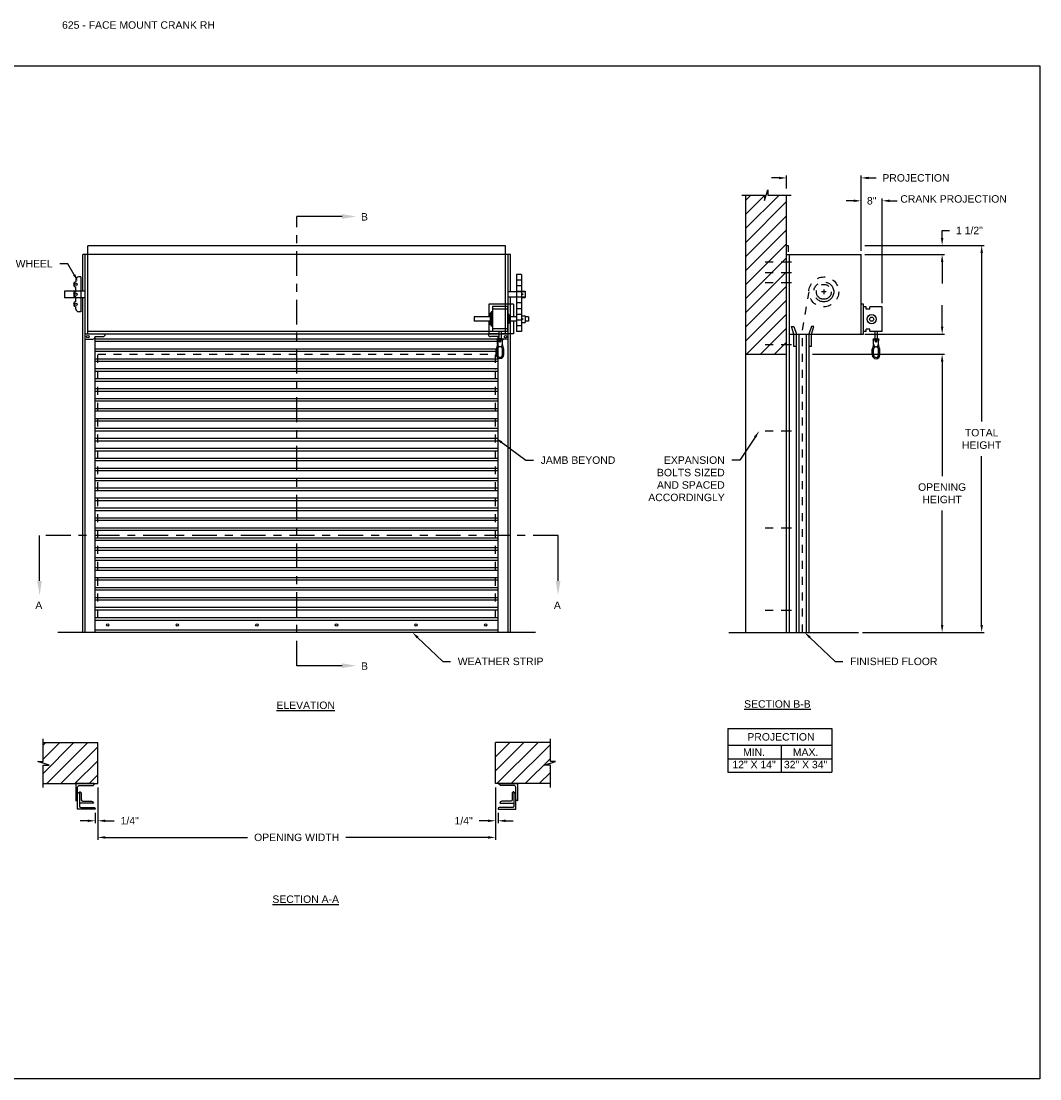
# Model space of a CAD drawing. Header units: inches. Extents: x 169.6 to 213.7, y 195.1 to 266.5.
# Tile 55 of 55: x 200.9 to 213.7, y 234.4 to 247.7. Entities that reach past the tile are written whole.
import ezdxf
from ezdxf import colors
from ezdxf.entities.mleader import LeaderData, LeaderLine
from ezdxf.math import Vec2, Vec3

# ---------------------------------------------------------------- set-up
doc = ezdxf.new("R2010")
doc.units = ezdxf.units.IN
doc.header["$LTSCALE"] = 0.25
doc.header["$MEASUREMENT"] = 0
for name, pattern in [('CENTER', [2, 1.25, -0.25, 0.25, -0.25]), ('CENTER2', [1.125, 0.75, -0.125, 0.125, -0.125]), ('HIDDEN', [0.375, 0.25, -0.125])]:
    doc.linetypes.add(name, pattern=pattern)
for name, color, linetype in [('ANNOTATIONS', 1, 'Continuous'), ('CRANK RH', 7, 'Continuous'), ('SECTION CUTS', 6, 'CENTER')]:
    doc.layers.add(name, color=color, linetype=linetype)
doc.styles.add('ARIAL', font='arial.ttf', dxfattribs={"height": 0.09375})
doc.styles.get("Standard").update_dxf_attribs({"font": 'romans.shx'})
doc.dimstyles.new('ARIAL', dxfattribs={"dimtxt": 0.09375, "dimasz": 0.09375, "dimexe": 0.03125, "dimexo": 0.046875, "dimgap": 0.09, "dimtad": 0, "dimtih": 1, "dimtoh": 1, "dimdec": 4, "dimzin": 0, "dimdsep": 46, "dimlunit": 4, "dimtxsty": 'ARIAL', "dimcen": 0.09, "dimadec": 0, "dimazin": 0, "dimtfac": 1, "dimtdec": 4, "dimtix": 1, "dimtofl": 0, "dimtmove": 0, "dimatfit": 3, "dimfxl": 0.18, "dimfrac": 2, "dimtolj": 1, "dimtzin": 0, "dimarcsym": 0})
doc.dimstyles.new('STANDARD$0', dxfattribs={"dimtxt": 0.09375, "dimasz": 0.09375, "dimexe": 0.03125, "dimexo": 0.046875, "dimgap": 0.09, "dimtad": 0, "dimtih": 1, "dimtoh": 1, "dimdec": 4, "dimzin": 0, "dimdsep": 46, "dimtxsty": 'ARIAL', "dimcen": 0.09, "dimadec": 0, "dimazin": 0, "dimtfac": 1, "dimtdec": 4, "dimtofl": 0, "dimtmove": 0, "dimatfit": 1, "dimfxl": 1, "dimtolj": 1, "dimtzin": 0, "dimarcsym": 0})
pattern_1 = [(45, (16.94411, -31.17125), (-0.08838835, 0.08838835), [])]

# ---------------------------------------------------------------- blocks, each defined once
blk = doc.blocks.new('*D50')
at = {"layer": 'ANNOTATIONS', "color": 0, "lineweight": -2, "transparency": 16777216}
for p, q in [((212.494, 243.902), (212.494, 243.996)), ((211.523, 243.809), (212.526, 243.809)), ((210.867, 243.555), (212.526, 243.555)), ((212.494, 243.462), (212.494, 243.368))]:
    blk.add_line(p, q, dxfattribs=at)
at = {"layer": 'ANNOTATIONS', "color": 0, "transparency": 16777216}
for points in [[(212.479, 243.902), (212.51, 243.902), (212.494, 243.809)], [(212.479, 243.462), (212.51, 243.462), (212.494, 243.555)]]:
    blk.add_solid(points, dxfattribs=at)
at = {"layer": 'defpoints', "color": 0, "transparency": 16777216}
for p in [(211.476, 243.809), (210.82, 243.555), (212.494, 243.555)]:
    blk.add_point(p, dxfattribs=at)
at = {"layer": 'ANNOTATIONS', "color": 0, "transparency": 16777216, "insert": (212.494, 243.682), "char_height": 0.0938, "attachment_point": 5, "style": 'ARIAL'}
blk.add_mtext('\\A1;  ', dxfattribs=at)
blk = doc.blocks.new('*D51')
at = {"layer": 'ANNOTATIONS', "color": 0, "lineweight": -2, "transparency": 16777216}
for p, q in [((212.494, 245.018), (212.494, 245.111)), ((212.494, 245.111), (212.588, 245.111)), ((211.523, 244.924), (212.526, 244.924)), ((211.523, 244.809), (212.526, 244.809)), ((212.494, 244.715), (212.494, 244.621))]:
    blk.add_line(p, q, dxfattribs=at)
at = {"layer": 'ANNOTATIONS', "color": 0, "transparency": 16777216}
for points in [[(212.479, 245.018), (212.51, 245.018), (212.494, 244.924)], [(212.479, 244.715), (212.51, 244.715), (212.494, 244.809)]]:
    blk.add_solid(points, dxfattribs=at)
at = {"layer": 'defpoints', "color": 0, "transparency": 16777216}
for p in [(211.476, 244.924), (212.494, 244.924), (211.476, 244.809)]:
    blk.add_point(p, dxfattribs=at)
at = {"layer": 'ANNOTATIONS', "color": 0, "transparency": 16777216, "insert": (212.837, 245.111), "char_height": 0.0938, "attachment_point": 5, "style": 'ARIAL'}
blk.add_mtext('\\A1;1 1/2"', dxfattribs=at)
blk = doc.blocks.new('*D52')
at = {"layer": 'ANNOTATIONS', "color": 0, "lineweight": -2, "transparency": 16777216}
for p, q in [((206.883, 238.111), (206.883, 237.659)), ((206.914, 237.789), (206.914, 237.659)), ((206.789, 237.691), (206.676, 237.691)), ((207.008, 237.691), (207.102, 237.691))]:
    blk.add_line(p, q, dxfattribs=at)
at = {"layer": 'ANNOTATIONS', "color": 0, "transparency": 16777216}
for points in [[(206.789, 237.706), (206.789, 237.675), (206.883, 237.691)], [(207.008, 237.706), (207.008, 237.675), (206.914, 237.691)]]:
    blk.add_solid(points, dxfattribs=at)
at = {"layer": 'defpoints', "color": 0, "transparency": 16777216}
for p in [(206.883, 238.158), (206.914, 237.835), (206.914, 237.691)]:
    blk.add_point(p, dxfattribs=at)
at = {"layer": 'ANNOTATIONS', "color": 0, "transparency": 16777216, "insert": (206.481, 237.691), "char_height": 0.0938, "attachment_point": 5, "style": 'ARIAL'}
blk.add_mtext('\\A1;1/4"', dxfattribs=at)
blk = doc.blocks.new('*D53')
at = {"layer": 'ANNOTATIONS', "color": 0, "lineweight": -2, "transparency": 16777216}
for p, q in [((201.883, 238.111), (201.883, 237.659)), ((201.852, 237.789), (201.852, 237.659)), ((201.758, 237.691), (201.664, 237.691)), ((201.977, 237.691), (202.091, 237.691))]:
    blk.add_line(p, q, dxfattribs=at)
at = {"layer": 'ANNOTATIONS', "color": 0, "transparency": 16777216}
for points in [[(201.758, 237.706), (201.758, 237.675), (201.852, 237.691)], [(201.977, 237.706), (201.977, 237.675), (201.883, 237.691)]]:
    blk.add_solid(points, dxfattribs=at)
at = {"layer": 'defpoints', "color": 0, "transparency": 16777216}
for p in [(201.883, 238.158), (201.852, 237.835), (201.852, 237.691)]:
    blk.add_point(p, dxfattribs=at)
at = {"layer": 'ANNOTATIONS', "color": 0, "transparency": 16777216, "insert": (202.285, 237.691), "char_height": 0.0938, "attachment_point": 5, "style": 'ARIAL'}
blk.add_mtext('\\A1;1/4"', dxfattribs=at)
blk = doc.blocks.new('*D54')
at = {"layer": 'ANNOTATIONS', "color": 0, "lineweight": -2, "transparency": 16777216}
for p, q in [((201.883, 238.111), (201.883, 237.45)), ((206.883, 238.111), (206.883, 237.45)), ((201.977, 237.482), (203.767, 237.482)), ((206.789, 237.482), (205, 237.482))]:
    blk.add_line(p, q, dxfattribs=at)
at = {"layer": 'ANNOTATIONS', "color": 0, "transparency": 16777216}
for points in [[(201.977, 237.497), (201.977, 237.466), (201.883, 237.482)], [(206.789, 237.497), (206.789, 237.466), (206.883, 237.482)]]:
    blk.add_solid(points, dxfattribs=at)
at = {"layer": 'defpoints', "color": 0, "transparency": 16777216}
for p in [(201.883, 238.158), (206.883, 238.158), (206.883, 237.482)]:
    blk.add_point(p, dxfattribs=at)
at = {"layer": 'ANNOTATIONS', "color": 0, "transparency": 16777216, "insert": (204.383, 237.482), "char_height": 0.09375, "attachment_point": 5, "style": 'ARIAL'}
blk.add_mtext('\\A1;OPENING WIDTH', dxfattribs=at)
blk = doc.blocks.new('*D55')
at = {"layer": 'ANNOTATIONS', "color": 0, "lineweight": -2, "transparency": 16777216}
for p, q in [((211.826, 243.555), (212.526, 243.555)), ((212.494, 243.462), (212.494, 242.024)), ((212.494, 240.152), (212.494, 241.59)), ((211.492, 240.059), (212.526, 240.059))]:
    blk.add_line(p, q, dxfattribs=at)
at = {"layer": 'ANNOTATIONS', "color": 0, "transparency": 16777216}
for points in [[(212.479, 243.462), (212.51, 243.462), (212.494, 243.555)], [(212.479, 240.152), (212.51, 240.152), (212.494, 240.059)]]:
    blk.add_solid(points, dxfattribs=at)
at = {"layer": 'defpoints', "color": 0, "transparency": 16777216}
for p in [(211.779, 243.555), (211.445, 240.059), (212.494, 240.059)]:
    blk.add_point(p, dxfattribs=at)
at = {"layer": 'ANNOTATIONS', "color": 0, "transparency": 16777216, "insert": (212.494, 241.807), "char_height": 0.09375, "attachment_point": 5, "style": 'ARIAL'}
blk.add_mtext('\\A1;OPENING\\PHEIGHT', dxfattribs=at)
blk = doc.blocks.new('*D56')
at = {"layer": 'ANNOTATIONS', "color": 0, "lineweight": -2, "transparency": 16777216}
for p, q in [((211.688, 244.924), (213.023, 244.924)), ((212.991, 244.83), (212.991, 242.709)), ((212.991, 240.152), (212.991, 242.274)), ((211.492, 240.059), (213.023, 240.059))]:
    blk.add_line(p, q, dxfattribs=at)
at = {"layer": 'ANNOTATIONS', "color": 0, "transparency": 16777216}
for points in [[(212.976, 244.83), (213.007, 244.83), (212.991, 244.924)], [(212.976, 240.152), (213.007, 240.152), (212.991, 240.059)]]:
    blk.add_solid(points, dxfattribs=at)
at = {"layer": 'defpoints', "color": 0, "transparency": 16777216}
for p in [(211.641, 244.924), (211.445, 240.059), (212.991, 240.059)]:
    blk.add_point(p, dxfattribs=at)
at = {"layer": 'ANNOTATIONS', "color": 0, "transparency": 16777216, "insert": (212.991, 242.491), "char_height": 0.0938, "attachment_point": 5, "style": 'ARIAL'}
blk.add_mtext('\\A1;TOTAL\\PHEIGHT', dxfattribs=at)
blk = doc.blocks.new('*D57')
at = {"layer": 'ANNOTATIONS', "color": 0, "lineweight": -2, "transparency": 16777216}
for p, q in [((210.445, 245.772), (210.351, 245.772)), ((210.539, 245.64), (210.539, 245.803)), ((211.476, 244.856), (211.476, 245.803)), ((211.57, 245.772), (211.664, 245.772))]:
    blk.add_line(p, q, dxfattribs=at)
at = {"layer": 'ANNOTATIONS', "color": 0, "transparency": 16777216}
for points in [[(210.445, 245.787), (210.445, 245.756), (210.539, 245.772)], [(211.57, 245.787), (211.57, 245.756), (211.476, 245.772)]]:
    blk.add_solid(points, dxfattribs=at)
at = {"layer": 'defpoints', "color": 0, "transparency": 16777216}
for p in [(211.476, 245.772), (210.539, 245.593), (211.476, 244.809)]:
    blk.add_point(p, dxfattribs=at)
at = {"layer": 'ANNOTATIONS', "color": 0, "transparency": 16777216, "insert": (212.165, 245.772), "char_height": 0.09375, "attachment_point": 5, "style": 'ARIAL'}
blk.add_mtext('\\A1;PROJECTION', dxfattribs=at)
blk = doc.blocks.new('*D58')
at = {"layer": 'ANNOTATIONS', "color": 0, "linetype": 'Continuous', "lineweight": -2, "transparency": 16777216}
for p, q in [((211.382, 245.484), (211.289, 245.484)), ((211.476, 244.856), (211.476, 245.515)), ((211.742, 244.199), (211.742, 245.515)), ((211.835, 245.484), (211.929, 245.484))]:
    blk.add_line(p, q, dxfattribs=at)
at = {"layer": 'ANNOTATIONS', "color": 0, "linetype": 'Continuous', "transparency": 16777216}
for points in [[(211.382, 245.5), (211.382, 245.469), (211.476, 245.484)], [(211.835, 245.5), (211.835, 245.469), (211.742, 245.484)]]:
    blk.add_solid(points, dxfattribs=at)
at = {"layer": 'defpoints', "color": 0, "linetype": 'Continuous', "transparency": 16777216}
for p in [(211.742, 245.484), (211.476, 244.809), (211.742, 244.152)]:
    blk.add_point(p, dxfattribs=at)
at = {"layer": 'ANNOTATIONS', "color": 0, "linetype": 'Continuous', "transparency": 16777216, "insert": (211.609, 245.484), "char_height": 0.0938, "attachment_point": 5, "style": 'ARIAL'}
blk.add_mtext('\\A1;8"', dxfattribs=at)

msp = doc.modelspace()

# ---------------------------------------------------------------- hatches: boundary and pattern name
at = {"layer": 'CRANK RH', "linetype": 'Continuous'}
h = msp.add_hatch(dxfattribs=at)
h.set_pattern_fill('ANSI31', color=256, style=0)
h.set_pattern_definition([(45, (16.94411, -31.55963), (-0.088388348, 0.088388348), [])])
h.paths.add_polyline_path([(210.53872, 244.82249), (210.53872, 245.55708), (210.30222, 245.55708), (210.30222, 245.62174), (210.26381, 245.48838), (210.26381, 245.55708), (210.02309, 245.55708), (210.02309, 245.00678)])
h.paths.add_polyline_path([(210.02309, 245.00678), (210.02309, 243.55536), (210.53872, 243.55536), (210.53872, 244.80873), (210.53872, 244.82249)])
at = {"layer": 'CRANK RH'}
h = msp.add_hatch(dxfattribs=at)
h.set_pattern_fill('ANSI31', color=256, style=0)
h.set_pattern_definition(pattern_1)
h.paths.add_polyline_path([(201.88325, 238.6735), (201.19575, 238.6735), (201.19575, 238.4363), (201.13165, 238.4363), (201.27372, 238.3894), (201.19575, 238.3894), (201.19575, 238.15788), (201.88325, 238.15788), (201.88325, 238.32038)])
h = msp.add_hatch(dxfattribs=at)
h.set_pattern_fill('ANSI31', color=256, style=0)
h.set_pattern_definition(pattern_1)
h.paths.add_polyline_path([(207.63485, 238.4363), (207.57075, 238.4363), (207.57075, 238.6735), (206.88325, 238.6735), (206.88325, 238.15788), (206.90142, 238.15788), (207.57075, 238.15788), (207.57075, 238.3894), (207.49278, 238.3894)])

# ---------------------------------------------------------------- linework, layer by layer
at = {"linetype": 'Continuous'}
msp.add_line((209.81374, 240.05873), (211.44497, 240.05873), dxfattribs=at)
at = {"layer": 'ANNOTATIONS'}
for p, q in [((211.52309, 244.80873), (212.52551, 244.80873)), ((212.49426, 244.71498), (212.49426, 244.44659)), ((212.49426, 243.90248), (212.49426, 244.17086)), ((211.52309, 243.80873), (212.52551, 243.80873)), ((210.86684, 243.55536), (212.52551, 243.55536)), ((209.80011, 238.85224), (209.80011, 238.30087)), ((209.80011, 238.85224), (211.10788, 238.85224)), ((211.10788, 238.85224), (211.10788, 238.30087)), ((209.80011, 238.64077), (211.10788, 238.64077)), ((210.47296, 238.64077), (210.47296, 238.30087)), ((209.80011, 238.47082), (211.10788, 238.47082)), ((209.80011, 238.30087), (211.10788, 238.30087))]:
    msp.add_line(p, q, dxfattribs=at)
for points in [[(212.47864, 244.71498), (212.50989, 244.71498), (212.49426, 244.80873)], [(212.47864, 243.90248), (212.50989, 243.90248), (212.49426, 243.80873)], [(212.47864, 243.46161), (212.50989, 243.46161), (212.49426, 243.55536)]]:
    msp.add_solid(points, dxfattribs=at)
at = {"layer": 'CRANK RH', "linetype": 'Continuous'}
for p, q in [((210.26381, 245.48838), (210.30222, 245.62174)), ((210.30222, 245.62174), (210.30222, 245.55708)), ((209.97671, 245.55708), (210.26381, 245.55708)), ((210.02309, 245.55708), (210.02309, 240.05873)), ((210.26381, 245.55708), (210.26381, 245.48838)), ((210.30222, 245.55708), (210.59742, 245.55708)), ((210.53872, 240.05873), (210.53872, 245.55708)), ((210.53872, 244.92377), (210.56012, 244.92377)), ((210.56012, 244.92377), (210.56012, 244.84151)), ((201.75825, 244.80873), (201.73481, 244.80873)), ((210.53872, 244.80873), (211.47622, 244.80873)), ((210.56997, 244.80873), (210.56997, 240.05873)), ((211.47622, 243.80873), (211.47622, 244.80873)), ((201.67231, 244.52748), (201.64106, 244.52748)), ((201.67231, 244.52748), (201.67231, 244.08998)), ((201.60981, 244.49623), (201.60981, 244.46498)), ((201.60981, 244.33998), (201.60981, 244.40248)), ((201.57856, 244.33998), (201.60981, 244.33998)), ((201.60981, 244.27748), (201.57856, 244.27748)), ((201.60981, 244.21498), (201.60981, 244.27748)), ((207.25825, 244.33998), (207.0395, 244.33998)), ((207.0395, 244.27748), (207.25825, 244.27748)), ((207.25825, 244.27748), (207.25825, 244.33998)), ((201.60981, 244.12123), (201.60981, 244.15248)), ((206.79731, 244.18583), (206.79731, 244.02428)), ((206.84419, 244.15458), (206.84419, 243.84208)), ((207.03169, 244.15458), (207.03169, 243.84208)), ((207.10981, 244.18583), (207.10981, 244.02428)), ((211.50747, 243.80873), (211.50747, 244.18373)), ((211.53872, 244.12123), (211.53872, 244.15248)), ((211.58559, 244.12123), (211.58559, 244.15248)), ((211.74157, 243.83998), (211.74157, 244.15248)), ((201.67231, 244.08998), (201.64106, 244.08998)), ((206.81294, 244.07116), (206.81294, 243.92551)), ((206.82856, 244.08678), (206.82856, 243.90988)), ((207.04731, 244.05553), (207.04731, 243.94113)), ((206.79731, 243.97238), (206.79731, 243.81083)), ((207.10981, 243.97238), (207.10981, 243.81083)), ((210.63247, 243.80873), (210.60122, 243.90248)), ((210.60122, 243.90248), (210.63247, 243.90248)), ((210.63247, 243.90248), (210.66372, 243.80873)), ((210.85122, 243.90248), (210.81997, 243.80873)), ((210.85122, 243.80873), (210.88247, 243.90248)), ((210.88247, 243.90248), (210.85122, 243.90248)), ((211.53872, 243.83998), (211.53872, 243.87123)), ((211.58559, 243.83998), (211.58559, 243.87123)), ((207.00825, 243.83998), (201.75825, 243.83998)), ((206.96919, 243.73271), (206.90669, 243.73271)), ((206.90669, 243.68235), (206.90669, 243.73271)), ((206.92231, 243.84208), (206.92231, 243.74833)), ((206.95356, 243.84208), (206.95356, 243.74833)), ((206.96919, 243.68235), (206.96919, 243.73271)), ((210.56997, 243.80873), (211.47622, 243.80873)), ((210.63247, 243.65248), (210.63247, 243.80873)), ((210.66372, 240.05873), (210.66372, 243.80873)), ((210.69497, 243.80873), (210.69497, 240.05873)), ((210.78872, 240.05873), (210.78872, 243.80873)), ((210.81997, 243.80873), (210.81997, 240.05873)), ((210.85122, 243.65248), (210.85122, 243.80873)), ((211.69483, 243.7306), (211.63233, 243.7306)), ((211.63234, 243.68024), (211.63233, 243.7306)), ((211.64796, 243.83998), (211.64796, 243.74623)), ((211.67921, 243.83998), (211.67921, 243.74623)), ((211.69484, 243.68024), (211.69483, 243.7306)), ((206.89107, 243.54878), (206.89107, 243.61984)), ((206.9067, 243.54878), (206.9067, 243.61984)), ((206.98482, 243.54879), (206.98482, 243.61985)), ((210.66372, 243.65248), (210.63247, 243.65248)), ((210.85122, 243.65248), (210.81997, 243.65248)), ((211.61672, 243.54667), (211.61672, 243.61774)), ((211.63234, 243.54668), (211.63234, 243.61774)), ((211.71047, 243.54668), (211.71047, 243.61774)), ((210.02309, 243.55536), (210.53872, 243.55536)), ((201.19575, 238.4363), (201.19575, 238.72038)), ((207.57075, 238.4363), (207.57075, 238.72038)), ((201.27372, 238.3894), (201.13165, 238.4363)), ((201.13165, 238.4363), (201.19575, 238.4363)), ((207.49278, 238.3894), (207.63485, 238.4363)), ((207.63485, 238.4363), (207.57075, 238.4363)), ((201.19575, 238.111), (201.19575, 238.3894)), ((201.19575, 238.3894), (201.27372, 238.3894)), ((207.57075, 238.3894), (207.49278, 238.3894)), ((207.57075, 238.111), (207.57075, 238.3894)), ((201.62987, 237.8354), (201.62987, 238.10266)), ((207.13663, 237.8354), (207.13663, 238.10266))]:
    msp.add_line(p, q, dxfattribs=at)
at = {"layer": 'CRANK RH'}
for p, q in [((201.75825, 243.80873), (201.75825, 244.92005)), ((207.00825, 244.92005), (201.75825, 244.92005)), ((207.00825, 243.80873), (207.00825, 244.92005)), ((201.69575, 244.34804), (201.69575, 244.80873)), ((207.07075, 244.80873), (201.69575, 244.80873)), ((201.727, 240.05873), (201.727, 244.80873)), ((207.0395, 240.05873), (207.0395, 244.80873)), ((207.07075, 244.33998), (207.07075, 244.80873)), ((207.20896, 244.5597), (207.14676, 244.5597)), ((207.14676, 244.5597), (207.14676, 243.8397)), ((207.20896, 244.5597), (207.20896, 243.8397)), ((207.20896, 244.4877), (207.14676, 244.4877)), ((207.20896, 244.4157), (207.14676, 244.4157)), ((201.46611, 244.34804), (201.46611, 244.2652)), ((201.727, 244.34804), (201.46611, 244.34804)), ((201.727, 244.2652), (201.46611, 244.2652)), ((201.69575, 240.05873), (201.69575, 244.2652)), ((207.07075, 240.05873), (207.07075, 244.27748)), ((207.20896, 244.3437), (207.14676, 244.3437)), ((207.20896, 244.2717), (207.14676, 244.2717)), ((207.20896, 244.35014), (207.25266, 244.35014)), ((207.20896, 244.26731), (207.25266, 244.26731)), ((207.25266, 244.35014), (207.25266, 244.26731)), ((207.10981, 244.18583), (206.79731, 244.18583)), ((207.03169, 244.15458), (206.84419, 244.15458)), ((207.03169, 244.12333), (206.84419, 244.12333)), ((207.20896, 244.1997), (207.14676, 244.1997)), ((207.20896, 244.1277), (207.14676, 244.1277)), ((211.50747, 244.18373), (211.47622, 244.18373)), ((211.53872, 244.15248), (211.50747, 244.15248)), ((211.58559, 244.12123), (211.53872, 244.12123)), ((211.74157, 244.15248), (211.58559, 244.15248)), ((206.81294, 244.02428), (206.61211, 244.02428)), ((206.61211, 244.02428), (206.61211, 243.97238)), ((206.82856, 244.07116), (206.81294, 244.07116)), ((206.84419, 244.08678), (206.82856, 244.08678)), ((207.04731, 244.05553), (207.03169, 244.05553)), ((207.14676, 244.02428), (207.04731, 244.02428)), ((207.20896, 244.0557), (207.14676, 244.0557)), ((207.20896, 243.9837), (207.14676, 243.9837)), ((207.20896, 244.03764), (207.25266, 244.03764)), ((207.25266, 244.03764), (207.25266, 243.95481)), ((207.29502, 244.02428), (207.25266, 244.02428)), ((207.29502, 244.02428), (207.29502, 243.97238)), ((206.81294, 243.97238), (206.61211, 243.97238)), ((206.82856, 243.92551), (206.81294, 243.92551)), ((206.84419, 243.90988), (206.82856, 243.90988)), ((207.03169, 243.87333), (206.84419, 243.87333)), ((207.04731, 243.94113), (207.03169, 243.94113)), ((207.14676, 243.97238), (207.04731, 243.97238)), ((207.20896, 243.9117), (207.14676, 243.9117)), ((207.20896, 243.95481), (207.25266, 243.95481)), ((207.29502, 243.97238), (207.25266, 243.97238)), ((211.58559, 243.87123), (211.53872, 243.87123)), ((207.0395, 243.80873), (201.727, 243.80873)), ((201.727, 243.74623), (201.82075, 243.74623)), ((201.852, 240.05873), (201.852, 243.77748)), ((201.852, 243.77748), (201.94575, 243.77748)), ((206.9145, 243.74505), (201.852, 243.74505)), ((206.9145, 243.7138), (201.852, 243.7138)), ((206.92231, 243.81083), (206.79731, 243.81083)), ((206.9145, 243.77748), (206.82075, 243.77748)), ((207.03169, 243.84208), (206.84419, 243.84208)), ((206.96919, 243.74833), (206.90669, 243.74833)), ((206.9145, 240.05873), (206.9145, 243.77748)), ((207.0395, 243.74623), (206.94575, 243.74623)), ((207.10981, 243.81083), (206.95356, 243.81083)), ((207.20896, 243.8397), (207.14676, 243.8397)), ((211.53872, 243.83998), (211.50747, 243.83998)), ((211.74157, 243.83998), (211.58559, 243.83998)), ((211.69483, 243.74623), (211.63233, 243.74622)), ((206.9145, 243.62005), (201.852, 243.62005)), ((206.9145, 243.5888), (201.852, 243.5888)), ((206.9692, 243.54879), (206.9692, 243.61985)), ((211.69484, 243.54668), (211.69484, 243.61774)), ((206.9145, 243.49505), (201.852, 243.49505)), ((206.9145, 243.4638), (201.852, 243.4638)), ((206.9145, 243.37005), (201.852, 243.37005)), ((206.9145, 243.3388), (201.852, 243.3388)), ((206.9145, 243.24505), (201.852, 243.24505)), ((206.9145, 243.2138), (201.852, 243.2138)), ((206.9145, 243.12005), (201.852, 243.12005)), ((206.9145, 243.0888), (201.852, 243.0888)), ((206.9145, 242.99505), (201.852, 242.99505)), ((206.9145, 242.9638), (201.852, 242.9638)), ((206.9145, 242.87005), (201.852, 242.87005)), ((206.9145, 242.8388), (201.852, 242.8388)), ((206.9145, 242.74505), (201.852, 242.74505)), ((206.9145, 242.7138), (201.852, 242.7138)), ((206.9145, 242.62005), (201.852, 242.62005)), ((206.9145, 242.5888), (201.852, 242.5888)), ((206.9145, 242.49505), (201.852, 242.49505)), ((206.9145, 242.4638), (201.852, 242.4638)), ((206.9145, 242.37005), (201.852, 242.37005)), ((206.9145, 242.3388), (201.852, 242.3388)), ((206.9145, 242.24505), (201.852, 242.24505)), ((206.9145, 242.2138), (201.852, 242.2138)), ((206.9145, 242.12005), (201.852, 242.12005)), ((206.9145, 242.0888), (201.852, 242.0888)), ((206.9145, 241.99505), (201.852, 241.99505)), ((206.9145, 241.9638), (201.852, 241.9638)), ((206.9145, 241.87005), (201.852, 241.87005)), ((206.9145, 241.8388), (201.852, 241.8388)), ((206.9145, 241.74505), (201.852, 241.74505)), ((206.9145, 241.7138), (201.852, 241.7138)), ((206.9145, 241.62005), (201.852, 241.62005)), ((206.9145, 241.5888), (201.852, 241.5888)), ((206.9145, 241.49505), (201.852, 241.49505)), ((206.9145, 241.4638), (201.852, 241.4638)), ((206.9145, 241.37005), (201.852, 241.37005)), ((206.9145, 241.3388), (201.852, 241.3388)), ((206.9145, 241.24505), (201.852, 241.24505)), ((206.9145, 241.2138), (201.852, 241.2138)), ((206.9145, 241.12005), (201.852, 241.12005)), ((206.9145, 241.0888), (201.852, 241.0888)), ((206.9145, 240.99505), (201.852, 240.99505)), ((206.9145, 240.9638), (201.852, 240.9638)), ((206.9145, 240.87005), (201.852, 240.87005)), ((206.9145, 240.8388), (201.852, 240.8388)), ((206.9145, 240.74505), (201.852, 240.74505)), ((206.9145, 240.7138), (201.852, 240.7138)), ((206.9145, 240.62005), (201.852, 240.62005)), ((206.9145, 240.5888), (201.852, 240.5888)), ((206.9145, 240.49505), (201.852, 240.49505)), ((206.9145, 240.4638), (201.852, 240.4638)), ((206.9145, 240.37005), (201.852, 240.37005)), ((206.9145, 240.3388), (201.852, 240.3388)), ((201.852, 240.24505), (206.9145, 240.24505)), ((201.852, 240.2138), (206.9145, 240.2138)), ((207.38325, 240.05873), (201.38325, 240.05873)), ((201.852, 240.08998), (206.9145, 240.08998)), ((201.19575, 238.6735), (201.88325, 238.6735)), ((201.88325, 238.15788), (201.88325, 238.6735)), ((206.88325, 238.15788), (206.88325, 238.6735)), ((207.57075, 238.6735), (206.88325, 238.6735)), ((201.19575, 238.15788), (201.88325, 238.15788)), ((207.57075, 238.15788), (206.88325, 238.15788))]:
    msp.add_line(p, q, dxfattribs=at)
at = {"layer": 'CRANK RH', "linetype": 'CENTER2', "ltscale": 0.7}
for p, q in [((210.60122, 244.71498), (210.19497, 244.71498)), ((210.60122, 244.57938), (210.19497, 244.57938)), ((210.60122, 244.45322), (210.19497, 244.45322)), ((210.60122, 243.67399), (210.19497, 243.67399)), ((210.60122, 242.58998), (210.19497, 242.58998)), ((210.60122, 241.37123), (210.19497, 241.37123)), ((210.60122, 240.33368), (210.19497, 240.33368))]:
    msp.add_line(p, q, dxfattribs=at)
at = {"layer": 'CRANK RH', "linetype": 'HIDDEN'}
for p, q in [((210.7405, 243.85662), (210.82262, 244.34012)), ((210.7405, 240.05873), (210.7405, 243.85662)), ((201.88325, 240.24623), (201.88325, 243.55536)), ((201.88325, 243.55536), (206.88325, 243.55536)), ((206.88325, 240.24623), (206.88325, 243.55536))]:
    msp.add_line(p, q, dxfattribs=at)
at = {"layer": 'CRANK RH', "linetype": 'CENTER'}
for p, q in [((211.03872, 244.33998), (210.97622, 244.33998)), ((211.00747, 244.37123), (211.00747, 244.30873))]:
    msp.add_line(p, q, dxfattribs=at)
at = {"layer": 'CRANK RH', "linetype": 'ByBlock'}
msp.add_line((211.47622, 243.80873), (211.50747, 243.80873), dxfattribs=at)
at = {"layer": 'CRANK RH'}
for points in [[(207.21744, 244.31106), (207.2189, 244.31359), (207.22182, 244.31359), (207.22328, 244.31106), (207.22182, 244.30853), (207.2189, 244.30853)], [(207.21744, 243.99856), (207.2189, 244.00109), (207.22182, 244.00109), (207.22328, 243.99856), (207.22182, 243.99603), (207.2189, 243.99603)]]:
    msp.add_lwpolyline(points, close=True, dxfattribs=at)
at = {"layer": 'CRANK RH', "linetype": 'Continuous'}
for points in [[(201.62987, 238.10266, -0.23306277), (201.6455, 238.13436), (201.81546, 238.13436, 0.41421356), (201.83898, 238.15788), (201.60636, 238.15788), (201.60636, 237.94318, 0.41421356), (201.62987, 237.96669)], [(207.13663, 238.10266, 0.23306277), (207.121, 238.13436), (206.95104, 238.13436, -0.41421356), (206.92752, 238.15788), (207.16014, 238.15788), (207.16014, 237.94318, -0.41421356), (207.13663, 237.96669)], [(201.65338, 238.05456), (201.65338, 237.87453, 0.41421356), (201.66901, 237.85891), (201.82849, 237.85891, -0.41421356), (201.852, 237.8354), (201.62987, 237.8354)], [(201.62987, 238.04772, -0.41421356), (201.65338, 238.02421)], [(201.65338, 238.05456, -0.41421356), (201.67689, 238.03105), (201.67689, 237.95278, 0.41421356), (201.69252, 237.93715), (201.80498, 237.93715, -0.41421356), (201.82849, 237.91364), (201.65338, 237.91364)], [(207.11312, 238.05456), (207.11312, 237.87453, -0.41421356), (207.09749, 237.85891), (206.93801, 237.85891, 0.41421356), (206.9145, 237.8354), (207.13663, 237.8354)], [(207.11312, 238.05456, 0.41421356), (207.08961, 238.03105), (207.08961, 237.95278, -0.41421356), (207.07398, 237.93715), (206.96152, 237.93715, 0.41421356), (206.93801, 237.91364), (207.11312, 237.91364)], [(207.13663, 238.04772, 0.41421356), (207.11312, 238.02421)]]:
    msp.add_lwpolyline(points, format="xyb", dxfattribs=at)
at = {"layer": 'CRANK RH', "linetype": 'HIDDEN'}
msp.add_circle((211.00747, 244.33998), 0.1875, dxfattribs=at)
at = {"layer": 'CRANK RH'}
for centre, radius in [((201.60981, 244.43373), 0.01562), ((201.60981, 244.30873), 0.01562), ((207.22036, 244.31106), 0.0057), ((201.60981, 244.18373), 0.01562), ((207.22036, 243.99856), 0.0057), ((201.75825, 243.77748), 0.01562), ((207.00825, 243.77748), 0.01562)]:
    msp.add_circle(centre, radius, dxfattribs=at)
at = {"layer": 'CRANK RH', "linetype": 'CENTER'}
for radius in [0.125, 0.09375]:
    msp.add_circle((211.00747, 244.33998), radius, dxfattribs=at)
at = {"layer": 'CRANK RH', "linetype": 'Continuous'}
for centre, radius in [((211.60843, 243.99623), 0.0572), ((211.60843, 243.99623), 0.02595), ((206.93794, 243.71708), 0.00781), ((211.66358, 243.71498), 0.00781), ((202.00825, 240.15248), 0.01562), ((202.88325, 240.15248), 0.01562), ((203.88325, 240.15248), 0.01562), ((204.88325, 240.15248), 0.01562), ((205.88325, 240.15248), 0.01562), ((206.75825, 240.15248), 0.01562)]:
    msp.add_circle(centre, radius, dxfattribs=at)
for centre, start, end in [((201.64106, 244.49623), 90, 180), ((201.60981, 244.43373), 90, 270), ((201.60981, 244.30873), 90, 270), ((201.60981, 244.18373), 90, 270), ((201.64106, 244.12123), 180, 270), ((201.82075, 243.77748), 270, 0), ((201.94575, 243.80873), 270, 0), ((206.82075, 243.80873), 180, 270), ((206.94575, 243.77748), 180, 270)]:
    msp.add_arc(centre, 0.03125, start, end, dxfattribs=at)
at = {"layer": 'CRANK RH'}
for centre, radius, start, end in [((206.90669, 243.74052), 0.00781, 90.003511, 270.003511), ((206.96919, 243.74052), 0.00781, 270.003511, 90.003511), ((211.63233, 243.73841), 0.00781, 90.003511, 270.003511), ((211.69483, 243.73842), 0.00781, 270.003511, 90.003511), ((206.93795, 243.61984), 0.04688, 141.321323, 180.003511), ((206.87696, 243.66867), 0.03125, 321.321323, 12.639136), ((206.93794, 243.68234), 0.03125, 180.003511, 0.003511), ((206.93795, 243.61984), 0.03125, 0.003511, 180.003511), ((206.99893, 243.66868), 0.03125, 167.367885, 218.685698), ((206.93795, 243.61984), 0.04688, 0.003511, 38.685698), ((211.66359, 243.61774), 0.04688, 141.321323, 180.003511), ((211.6026, 243.66656), 0.03125, 321.321323, 12.639136), ((211.66359, 243.68024), 0.03125, 180.003511, 0.003511), ((211.66359, 243.61774), 0.03125, 0.003511, 180.003511), ((211.72457, 243.66657), 0.03125, 167.367885, 218.685698), ((211.66359, 243.61774), 0.04688, 0.003511, 38.685698), ((206.93795, 243.54878), 0.04688, 180.003511, 0.003511), ((206.93795, 243.54878), 0.03125, 180.003511, 0.003511), ((211.66359, 243.54668), 0.04688, 180.003511, 0.003511), ((211.66359, 243.54668), 0.03125, 180.003511, 0.003511)]:
    msp.add_arc(centre, radius, start, end, dxfattribs=at)
at = {"layer": 'CRANK RH', "linetype": 'ByBlock'}
msp.add_point((206.88325, 243.37123), dxfattribs=at)
at = {"layer": 'defpoints'}
msp.add_lwpolyline([(213.72204, 234.44685), (194.25216, 234.44685), (194.25216, 247.18196), (213.72204, 247.18196)], close=True, dxfattribs=at)
at = {"layer": 'SECTION CUTS'}
for p, q in [((204.38325, 239.64016), (204.38325, 245.28743)), ((207.66807, 241.27565), (201.15212, 241.27565))]:
    msp.add_line(p, q, dxfattribs=at)

# ---------------------------------------------------------------- texts
at = {"layer": 'ANNOTATIONS', "insert": (201.43451, 247.74099), "char_height": 0.09375, "width": 6.6097632, "attachment_point": 1, "line_spacing_factor": 0.86134, "style": 'ARIAL'}
msp.add_mtext('625 - FACE MOUNT CRANK RH', dxfattribs=at)
at = {"layer": 'ANNOTATIONS', "linetype": 'Continuous', "insert": (211.96893, 245.55482), "char_height": 0.09375, "attachment_point": 1, "style": 'ARIAL'}
msp.add_mtext('\\A1;CRANK PROJECTION', dxfattribs=at)
at = {"layer": 'ANNOTATIONS', "char_height": 0.09375, "attachment_point": 2, "style": 'ARIAL'}
for s, insert, width in [('{\\LELEVATION}', (204.49635, 239.18997), 3.0834986), ('{\\LSECTION B-B}', (210.42381, 239.20594), 1.3823677), ('{\\LSECTION A-A}', (204.49635, 236.75214), 1.3823677)]:
    msp.add_mtext(s, dxfattribs=dict(at, insert=insert, width=width))
for s, width, insert in [('PROJECTION ', 1.7594917, (210.4688, 238.79281)), ('MIN.\\P12" X 14" ', 0.6711642, (210.13068, 238.60082)), ('MAX.\\P32" X 34"', 0.6567117, (210.77811, 238.60082))]:
    msp.add_mtext_dynamic_manual_height_columns(s, width=width, gutter_width=1.36268, heights=[0], dxfattribs=dict(at, insert=insert))
at = {"layer": 'SECTION CUTS', "style": 'ARIAL'}
for s, p in [('B', (205.19128, 245.23573)), ('A', (201.09924, 240.35322)), ('A', (207.6152, 240.35322)), ('B', (205.19128, 239.58847))]:
    msp.add_text(s, height=0.09375, dxfattribs=at).set_placement(p)

# ---------------------------------------------------------------- dimensions: what is measured, and where the dimension line sits
at = {"layer": 'ANNOTATIONS'}
for base, p1, p2, text, dimstyle, picture, middle in [((211.47622, 245.77181), (210.53872, 245.59318), (211.47622, 244.80873), 'PROJECTION', 'STANDARD$0', '*D57', (212.16533, 245.77181)), ((201.852, 237.69054), (201.88325, 238.15788), (201.852, 237.8354), '1/4"', 'ARIAL', '*D53', (202.28504, 237.69054)), ((206.88325, 237.48158), (201.88325, 238.15788), (206.88325, 238.15788), 'OPENING WIDTH', 'STANDARD$0', '*D54', (204.38325, 237.48158)), ((206.9145, 237.69054), (206.88325, 238.15788), (206.9145, 237.8354), '1/4"', 'ARIAL', '*D52', (206.48146, 237.69054))]:
    dim = msp.add_linear_dim(base=base, p1=p1, p2=p2, text=text, dimstyle=dimstyle, dxfattribs=at)
    dim.commit()
    dim.dimension.update_dxf_attribs({"geometry": picture, "text_midpoint": middle, "dimtype": 160})
at = {"layer": 'ANNOTATIONS', "linetype": 'Continuous'}
dim = msp.add_linear_dim(base=(211.74157, 245.48418), p1=(211.47622, 244.80873), p2=(211.74157, 244.15248), text='8"', dimstyle='ARIAL', dxfattribs=at)
dim.commit()
dim.dimension.update_dxf_attribs({"geometry": '*D58', "text_midpoint": (211.60889, 245.48418), "dimtype": 160})
at = {"layer": 'ANNOTATIONS'}
for base, p1, p2, text, picture, middle in [((212.49426, 244.92377), (211.47622, 244.80873), (211.47622, 244.92377), '1 1/2"', '*D51', (212.8367, 245.11127)), ((212.99149, 240.05873), (211.64134, 244.92377), (211.44497, 240.05873), 'TOTAL\\PHEIGHT', '*D56', (212.99149, 242.49125)), ((212.49426, 240.05873), (211.7793, 243.55536), (211.44497, 240.05873), 'OPENING\\PHEIGHT', '*D55', (212.49426, 241.80704))]:
    dim = msp.add_linear_dim(base=base, p1=p1, p2=p2, angle=90, text=text, dimstyle='STANDARD$0', dxfattribs=at)
    dim.commit()
    dim.dimension.update_dxf_attribs({"geometry": picture, "text_midpoint": middle})
dim = msp.add_linear_dim(base=(212.49426, 243.55536), p1=(211.47622, 243.80873), p2=(210.81997, 243.55536), angle=90, text='  ', dimstyle='STANDARD$0', dxfattribs=at)
dim.commit()
dim.dimension.update_dxf_attribs({"geometry": '*D50', "text_midpoint": (212.49426, 243.68204), "dimtype": 160})

# ---------------------------------------------------------------- leaders
ml = msp.add_multileader_mtext('Standard', dxfattribs=at)
ml.set_content('CHARGE WHEEL', color=256, style='ARIAL')
ml.set_leader_properties()
ml.build(insert=Vec2(0, 0))
ml.multileader.update_dxf_attribs({"dogleg_length": 0.36, "arrow_head_size": 0.09375})
ctx = ml.context
ctx.base_point, ctx.char_height, ctx.arrow_head_size, ctx.landing_gap_size, ctx.plane_origin = Vec3(200.17621, 244.69314), 0.09375, 0.09375, 0.09, Vec3(202.18616, 244.17407)
ctx.text_align_type = 2
notes = []
notes.append((ctx, [(0, (1, 1, 0), (201.50544, 244.69314), (-1, 0), 0.09796, [(0, [(201.6344, 244.47406)], 0, [])])]))
ctx.mtext.insert, ctx.mtext.alignment, ctx.mtext.flow_direction = Vec3(201.31748, 244.74081), 3, 5
ml = msp.add_multileader_mtext('Standard', dxfattribs=at)
ml.set_content('EXPANSION BOLTS SIZED AND SPACED ACCORDINGLY', color=256, style='ARIAL')
ml.set_leader_properties()
ml.build(insert=Vec2(0, 0))
ml.multileader.update_dxf_attribs({"dogleg_length": 0.36, "arrow_head_size": 0.09375})
ctx = ml.context
ctx.base_point, ctx.char_height, ctx.arrow_head_size, ctx.landing_gap_size, ctx.plane_origin = Vec3(208.71266, 242.22391), 0.09375, 0.09375, 0.09, Vec3(205.36165, 241.79068)
ctx.text_align_type = 2
notes.append((ctx, [(1, (1, 1, 0), (209.95018, 242.22391), (-1, 0), 0.09796, [(0, [(210.19497, 242.58998)], 0, [])])]))
ctx.mtext.insert, ctx.mtext.width, ctx.mtext.alignment, ctx.mtext.flow_direction = Vec3(209.76222, 242.27158), 1.0279765, 3, 5
ml = msp.add_multileader_mtext('Standard', dxfattribs=at)
ml.set_content('JAMB BEYOND', color=256, style='ARIAL')
ml.set_leader_properties()
ml.build(insert=Vec2(0, 0))
ml.multileader.update_dxf_attribs({"dogleg_length": 0.36, "arrow_head_size": 0.09375})
ctx = ml.context
ctx.base_point, ctx.char_height, ctx.arrow_head_size, ctx.landing_gap_size, ctx.plane_origin = Vec3(207.35902, 242.22391), 0.09375, 0.09375, 0.09, Vec3(206.58034, 241.70484)
notes.append((ctx, [(0, (1, 1, 0), (207.26106, 242.22391), (1, 0), 0.09796, [(0, [(206.88325, 242.50414)], 0, [])])]))
ctx.mtext.insert, ctx.mtext.flow_direction = Vec3(207.44902, 242.27158), 5
ml = msp.add_multileader_mtext('Standard', dxfattribs=at)
ml.set_content('WEATHER STRIP', color=256, style='ARIAL')
ml.set_leader_properties()
ml.build(insert=Vec2(0, 0))
ml.multileader.update_dxf_attribs({"dogleg_length": 0.36, "arrow_head_size": 0.09375})
ctx = ml.context
ctx.base_point, ctx.char_height, ctx.arrow_head_size, ctx.landing_gap_size, ctx.plane_origin = Vec3(206.31757, 239.69388), 0.09375, 0.09375, 0.09, Vec3(205.53254, 239.26066)
notes.append((ctx, [(0, (1, 1, 0), (206.21962, 239.69388), (1, 0), 0.09796, [(0, [(205.83545, 240.05995)], 0, [])])]))
ctx.mtext.insert, ctx.mtext.flow_direction = Vec3(206.40757, 239.74156), 5
ml = msp.add_multileader_mtext('Standard', dxfattribs=at)
ml.set_content('FINISHED FLOOR', color=256, style='ARIAL')
ml.set_leader_properties()
ml.build(insert=Vec2(0, 0))
ml.multileader.update_dxf_attribs({"dogleg_length": 0.36, "arrow_head_size": 0.09375})
ctx = ml.context
ctx.base_point, ctx.char_height, ctx.arrow_head_size, ctx.landing_gap_size, ctx.plane_origin = Vec3(211.2469, 239.69388), 0.09375, 0.09375, 0.09, Vec3(210.46186, 239.26066)
notes.append((ctx, [(0, (1, 1, 0), (211.14894, 239.69388), (1, 0), 0.09796, [(0, [(210.76477, 240.05995)], 0, [])])]))
ctx.mtext.insert, ctx.mtext.flow_direction = Vec3(211.3369, 239.74156), 5
at = {"layer": 'SECTION CUTS'}
ml = msp.add_multileader_mtext('Standard', dxfattribs=at)
ml.set_content('', color=256)
ml.set_leader_properties()
ml.build(insert=Vec2(0, 0))
ml.multileader.update_dxf_attribs({"dogleg_length": 0, "arrow_head_size": 0.18})
ctx = ml.context
ctx.base_point, ctx.char_height, ctx.arrow_head_size, ctx.landing_gap_size, ctx.plane_origin, ctx.plane_x_axis, ctx.plane_y_axis = Vec3(204.38325, 245.28743), 0.18, 0.18, 0, Vec3(205.13277, 245.28743), Vec3(0, 1), Vec3(-1, 0)
notes.append((ctx, [(0, (1, 1, 0), (204.38325, 245.28743), (1, 0), 0, [(0, [(205.13277, 245.28743)], 0, [])])]))
ctx.mtext.insert, ctx.mtext.text_direction, ctx.mtext.rotation, ctx.mtext.flow_direction = Vec3(204.29325, 245.28743), Vec3(0, 1), 1.57079633, 5
ml = msp.add_multileader_mtext('Standard', dxfattribs=at)
ml.set_content('', color=256)
ml.set_leader_properties()
ml.build(insert=Vec2(0, 0))
ml.multileader.update_dxf_attribs({"dogleg_length": 0, "arrow_head_size": 0.18})
ctx = ml.context
ctx.base_point, ctx.char_height, ctx.arrow_head_size, ctx.landing_gap_size, ctx.plane_origin = Vec3(201.15212, 241.27565), 0.18, 0.18, 0, Vec3(201.15212, 240.52613)
ctx.text_align_type = 2
notes.append((ctx, [(0, (1, 1, 0), (201.15212, 241.27565), (1, 0), 0, [(0, [(201.15212, 240.52613)], 0, [])])]))
ctx.mtext.insert, ctx.mtext.alignment, ctx.mtext.flow_direction = Vec3(201.15212, 241.36565), 3, 5
ml = msp.add_multileader_mtext('Standard', dxfattribs=at)
ml.set_content('', color=256)
ml.set_leader_properties()
ml.build(insert=Vec2(0, 0))
ml.multileader.update_dxf_attribs({"dogleg_length": 0, "arrow_head_size": 0.18})
ctx = ml.context
ctx.base_point, ctx.char_height, ctx.arrow_head_size, ctx.landing_gap_size, ctx.plane_origin = Vec3(207.66807, 241.27565), 0.18, 0.18, 0, Vec3(207.66807, 240.52613)
ctx.text_align_type = 2
notes.append((ctx, [(0, (1, 1, 0), (207.66807, 241.27565), (1, 0), 0, [(0, [(207.66807, 240.52613)], 0, [])])]))
ctx.mtext.insert, ctx.mtext.alignment, ctx.mtext.flow_direction = Vec3(207.66807, 241.36565), 3, 5
ml = msp.add_multileader_mtext('Standard', dxfattribs=at)
ml.set_content('', color=256)
ml.set_leader_properties()
ml.build(insert=Vec2(0, 0))
ml.multileader.update_dxf_attribs({"dogleg_length": 0, "arrow_head_size": 0.18})
ctx = ml.context
ctx.base_point, ctx.char_height, ctx.arrow_head_size, ctx.landing_gap_size, ctx.plane_origin, ctx.plane_x_axis, ctx.plane_y_axis = Vec3(204.38325, 239.64016), 0.18, 0.18, 0, Vec3(205.13277, 239.64016), Vec3(0, 1), Vec3(-1, 0)
notes.append((ctx, [(0, (1, 1, 0), (204.38325, 239.64016), (1, 0), 0, [(0, [(205.13277, 239.64016)], 0, [])])]))
ctx.mtext.insert, ctx.mtext.text_direction, ctx.mtext.rotation, ctx.mtext.flow_direction = Vec3(204.29325, 239.64016), Vec3(0, 1), 1.57079633, 5
for ctx, leaders in notes:
    for number, flags, end, landing, length, lines in leaders:
        leader = LeaderData()
        leader.index, (leader.has_last_leader_line, leader.has_dogleg_vector, leader.attachment_direction) = number, flags
        leader.last_leader_point, leader.dogleg_vector, leader.dogleg_length = Vec3(end), Vec3(landing), length
        for number, points, colour, breaks in lines:
            line = LeaderLine()
            line.index, line.vertices, line.color, line.breaks = number, Vec3.list(points), colors.encode_raw_color(colour), breaks
            leader.lines.append(line)
        ctx.leaders.append(leader)

doc.saveas('drawing.dxf')
